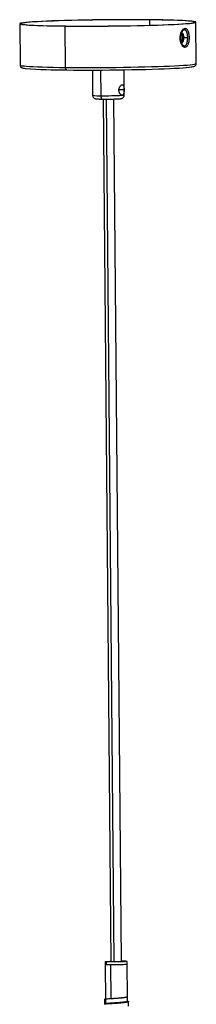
# Model space of a CAD drawing. Header units: millimetres. Extents: x -253 to 107, y -1009 to 8.
# Tile 5 of 5: x -132 to -32, y -551 to 8. Entities that reach past the tile are written whole.
import ezdxf

# ---------------------------------------------------------------- set-up
doc = ezdxf.new("R2010")
doc.units = ezdxf.units.MM

msp = doc.modelspace()

# ---------------------------------------------------------------- linework, layer by layer
at = {"color": 7, "linetype": 'Continuous', "lineweight": 25}
for p, q in [((-132.22, 5.73), (-132.01, -17.75)), ((-32.02, -16.86), (-32.23, 6.62)), ((-106.23, -19.08), (-106.44, 4.41)), ((-40.33, 0.69), (-40.07, 1.22)), ((-40.14, -5.76), (-40.31, -5.38)), ((-39.09, -2.18), (-39.81, -2.17)), ((-38.93, -2.18), (-36.89, -2.14)), ((-90.99, -20.58), (-90.86, -34.88)), ((-72.86, -34.72), (-72.99, -20.42)), ((-84.84, -37.05), (-80.48, -526.56)), ((-74.48, -526.5), (-78.84, -36.99)), ((-83.73, -526.52), (-83.52, -550.35)), ((-82.99, -528.12), (-83, -526.62)), ((-80.33, -547.62), (-80.5, -528.19)), ((-74.49, -526.38), (-74.4, -526.38)), ((-71.05, -547.61), (-71.24, -526.41)), ((-71.84, -546.76), (-71.31, -546.77)), ((-71.31, -546.77), (-71.29, -549.27)), ((-84.14, -547.94), (-84.12, -550.44)), ((-83.52, -550.41), (-83.52, -550.73)), ((-70.41, -551.71), (-70.43, -549.21))]:
    msp.add_line(p, q, dxfattribs=at)
at = {"color": 8, "linetype": 'Continuous', "lineweight": 25}
for p, q in [((-58.37, 4.86), (-58.39, 7.92)), ((-86.35, -20.56), (-86.22, -35.12)), ((-73.01, -31.77), (-75.9, -31.74)), ((-83.13, -37.05), (-78.78, -526.59)), ((-74.4, -526.38), (-74.4, -526.5))]:
    msp.add_line(p, q, dxfattribs=at)
at = {"color": 7, "linetype": 'Continuous', "lineweight": 25, "flags": 128}
for points in [[(-58.01, 7.95), (-61.8, 7.98), (-65.75, 8), (-69.81, 8.01), (-73.96, 8), (-78.17, 7.98), (-82.41, 7.95), (-86.65, 7.91), (-90.86, 7.85), (-95.01, 7.78), (-99.06, 7.7), (-102.99, 7.61), (-106.77, 7.51), (-110.38, 7.39), (-113.78, 7.27), (-116.96, 7.15), (-119.88, 7.01), (-122.54, 6.87), (-124.9, 6.72), (-126.95, 6.57), (-128.69, 6.42), (-130.09, 6.26), (-131.14, 6.11), (-131.84, 5.95), (-132.18, 5.8), (-132.17, 5.65), (-131.79, 5.5), (-131.06, 5.36), (-129.97, 5.22), (-128.55, 5.09), (-126.78, 4.97), (-124.7, 4.86), (-122.31, 4.76), (-119.63, 4.66), (-116.68, 4.58), (-113.49, 4.51), (-110.06, 4.45), (-106.44, 4.41)], [(-58.39, 7.92), (-62.13, 7.95), (-66.01, 7.97), (-70.01, 7.98), (-74.09, 7.97), (-78.24, 7.95), (-82.41, 7.92), (-86.58, 7.88), (-90.72, 7.82), (-94.8, 7.75), (-98.79, 7.67), (-102.66, 7.58), (-106.38, 7.48), (-109.93, 7.37), (-113.28, 7.26), (-116.4, 7.13), (-119.28, 7), (-121.89, 6.86), (-124.22, 6.71), (-126.24, 6.57), (-127.94, 6.41), (-129.32, 6.26), (-130.36, 6.11), (-131.05, 5.96), (-131.39, 5.81), (-131.37, 5.66), (-131, 5.51), (-130.28, 5.37), (-129.21, 5.24), (-127.8, 5.11), (-126.07, 4.99), (-124.02, 4.88), (-121.67, 4.78), (-119.03, 4.69), (-116.13, 4.61), (-112.99, 4.54), (-109.62, 4.48), (-106.05, 4.43)], [(-106.44, 4.41), (-102.64, 4.37), (-98.7, 4.35), (-94.64, 4.34), (-90.49, 4.35), (-86.27, 4.37), (-82.03, 4.4), (-77.79, 4.44), (-73.59, 4.5), (-69.44, 4.57), (-65.39, 4.65), (-61.46, 4.74), (-57.67, 4.85), (-54.07, 4.96), (-50.67, 5.08), (-47.49, 5.21), (-44.57, 5.34), (-41.91, 5.48), (-39.55, 5.63), (-37.49, 5.78), (-35.76, 5.93), (-34.36, 6.09), (-33.31, 6.24), (-32.61, 6.4), (-32.26, 6.55), (-32.28, 6.7), (-32.66, 6.85), (-33.39, 6.99), (-34.47, 7.13), (-35.9, 7.26), (-37.67, 7.38), (-39.75, 7.49), (-42.14, 7.59), (-44.82, 7.69), (-47.77, 7.77), (-50.96, 7.84), (-54.38, 7.9), (-58.01, 7.95)], [(-106.05, 4.43), (-102.32, 4.4), (-98.44, 4.38), (-94.44, 4.37), (-90.35, 4.38), (-86.21, 4.4), (-82.04, 4.43), (-77.87, 4.47), (-73.73, 4.53), (-69.65, 4.6), (-65.66, 4.68), (-61.79, 4.77), (-58.07, 4.87), (-54.52, 4.98), (-51.17, 5.09), (-48.05, 5.22), (-45.17, 5.35), (-42.56, 5.49), (-40.23, 5.64), (-38.21, 5.79), (-36.5, 5.94), (-35.13, 6.09), (-34.09, 6.24), (-33.4, 6.39), (-33.06, 6.54), (-33.08, 6.69), (-33.45, 6.84), (-34.17, 6.98), (-35.24, 7.11), (-36.64, 7.24), (-38.38, 7.36), (-40.43, 7.47), (-42.78, 7.57), (-45.42, 7.66), (-48.32, 7.74), (-51.46, 7.81), (-54.83, 7.87), (-58.39, 7.92)], [(-39.09, -2.18), (-39.19, -1.23), (-39.46, -0.44), (-39.85, 0.07), (-40.32, 0.23), (-40.54, 0.17)], [(-38.93, -2.18), (-39.03, -1.17), (-39.32, -0.34), (-39.74, 0.21), (-40.23, 0.37), (-40.5, 0.29)], [(-40.6, -4.7), (-40.27, -4.77), (-39.81, -4.55), (-39.42, -3.98), (-39.17, -3.15), (-39.09, -2.18)], [(-40.55, -4.84), (-40.18, -4.92), (-39.7, -4.68), (-39.28, -4.08), (-39.01, -3.2), (-38.93, -2.18)], [(-105.49, -20.52), (-105.63, -20.51), (-105.77, -20.43), (-105.9, -20.3), (-106.01, -20.12), (-106.1, -19.9), (-106.17, -19.65), (-106.22, -19.37), (-106.23, -19.08)], [(-105.49, -20.52), (-101.71, -20.56), (-97.77, -20.58), (-93.71, -20.58), (-89.56, -20.58), (-85.36, -20.56), (-81.13, -20.52), (-76.91, -20.48), (-72.72, -20.42), (-68.61, -20.35), (-64.6, -20.26), (-60.72, -20.17), (-57, -20.06), (-53.48, -19.95), (-50.17, -19.83), (-47.1, -19.69), (-44.3, -19.56), (-41.78, -19.41), (-39.57, -19.27), (-37.69, -19.11), (-36.14, -18.96), (-34.94, -18.81), (-34.33, -18.7)], [(-86.22, -35.12), (-86.2, -35.5), (-86.14, -35.88), (-86.05, -36.21), (-85.92, -36.51), (-85.77, -36.75), (-85.6, -36.92), (-85.42, -37.02), (-85.23, -37.04)], [(-83, -526.62), (-83.54, -526.58), (-83.73, -526.52), (-83.56, -526.47), (-83.04, -526.41), (-82.19, -526.36), (-81.07, -526.32), (-80.49, -526.3)], [(-71.97, -526.31), (-71.43, -526.36), (-71.24, -526.41), (-71.41, -526.46), (-71.93, -526.52), (-72.78, -526.57), (-73.9, -526.62), (-75.23, -526.65), (-76.69, -526.68), (-78.2, -526.69), (-79.66, -526.69), (-81, -526.68), (-82.13, -526.66), (-83, -526.62)], [(-80.57, -526.55), (-80.95, -526.52), (-80.91, -526.47), (-80.49, -526.43)], [(-74.4, -526.38), (-74.02, -526.42), (-74.06, -526.46), (-74.51, -526.51), (-75.33, -526.55), (-76.4, -526.58), (-77.6, -526.59), (-78.79, -526.59), (-79.82, -526.58), (-80.57, -526.55)]]:
    msp.add_lwpolyline(points, dxfattribs=at)
at = {"color": 8, "linetype": 'Continuous', "lineweight": 25, "flags": 128}
for points in [[(-132.01, -17.75), (-131.96, -17.83), (-131.58, -17.98), (-130.85, -18.12), (-129.77, -18.26), (-128.34, -18.39), (-126.57, -18.51), (-124.49, -18.62), (-122.1, -18.73), (-119.42, -18.82), (-116.47, -18.9), (-113.28, -18.97), (-109.85, -19.03), (-106.23, -19.08)], [(-106.23, -19.08), (-102.44, -19.11), (-98.49, -19.13), (-94.43, -19.14), (-90.28, -19.14), (-86.07, -19.12), (-81.82, -19.08), (-77.59, -19.04), (-73.38, -18.98), (-69.23, -18.91), (-65.18, -18.83), (-61.25, -18.74), (-57.47, -18.64), (-53.86, -18.53), (-50.46, -18.41), (-47.28, -18.28), (-44.36, -18.14), (-41.7, -18), (-39.34, -17.86), (-37.29, -17.71), (-35.55, -17.55), (-34.15, -17.4), (-33.1, -17.24), (-32.4, -17.09), (-32.05, -16.93), (-32.02, -16.86)]]:
    msp.add_lwpolyline(points, dxfattribs=at)
at = {"color": 7, "linetype": 'Continuous', "lineweight": 25}
for centre, radius, start, end in [((-42.86, -1.95), 3.06, 355.7751, 41.213), ((-39.84, 3.08), 1.38, 322.2301, 1.0716), ((-42.73, -2.55), 2.94, 315.72, 7.4027), ((-38.74, -12.23), 10.05, 91.0555, 91.9683), ((-39.79, -7.69), 1.43, 0.1648, 38.1068), ((-107.27, 248.04), 268.57, 265.357, 270.3795), ((-83.62, 148.95), 184.08, 269.1898, 272.9985), ((-81.4, -514.33), 13.89, 260.3876, 273.7269), ((-83.22, -527.05), 1.09, 242.5974, 282.2336), ((-78.65, -441.27), 86.96, 267.1397, 274.8978), ((-77.97, -457.48), 70.75, 267.9487, 275.4702), ((-74.93, -589.38), 63.14, 87.31, 89.5939)]:
    msp.add_arc(centre, radius, start, end, dxfattribs=at)
at = {"color": 8, "linetype": 'Continuous', "lineweight": 25}
for centre, radius, start, end in [((-87.45, -13.79), 21.36, 260.813, 273.3017), ((-73.8, -32.24), 2.64, 265.9106, 290.7664)]:
    msp.add_arc(centre, radius, start, end, dxfattribs=at)
at = {"color": 7, "linetype": 'Continuous', "lineweight": 25}
for points, knots in [([(-38.36, -7.69), (-38.4, -7.69), (-38.47, -7.69), (-38.57, -7.69), (-38.67, -7.67), (-38.78, -7.65), (-38.93, -7.6), (-39.14, -7.51), (-39.39, -7.34), (-39.64, -7.13), (-39.95, -6.78), (-40.32, -6.23), (-40.69, -5.43), (-40.97, -4.52), (-41.14, -3.52), (-41.21, -2.48), (-41.16, -1.43), (-41, -0.41), (-40.74, 0.54), (-40.39, 1.38), (-40.03, 1.98), (-39.72, 2.37), (-39.48, 2.62), (-39.23, 2.82), (-39, 2.95), (-38.8, 3.04), (-38.63, 3.09), (-38.52, 3.1), (-38.46, 3.11)], [0, 0, 0, 0, 0.012609, 0.02519, 0.037765, 0.050355, 0.062982, 0.09409, 0.125273, 0.156547, 0.187919, 0.250049, 0.312588, 0.374779, 0.437255, 0.499589, 0.562314, 0.624815, 0.687295, 0.749639, 0.812251, 0.843516, 0.874689, 0.906009, 0.937259, 0.958201, 0.979081, 1, 1, 1, 1]), ([(-40.35, 0.69), (-40.53, 0.23), (-40.91, -0.71), (-40.97, -1.85), (-40.99, -2.44)], [0, 0, 0, 0, 0.489013, 1, 1, 1, 1]), ([(-36.89, -2.14), (-36.9, -2.07), (-36.9, -1.93), (-36.9, -1.72), (-36.91, -1.51), (-36.93, -1.3), (-36.95, -1.09), (-36.97, -0.88), (-36.99, -0.67), (-37.03, -0.41), (-37.09, -0.08), (-37.17, 0.28), (-37.26, 0.63), (-37.39, 0.98), (-37.52, 1.28), (-37.66, 1.54), (-37.81, 1.75), (-37.96, 1.92), (-38.12, 2.05), (-38.28, 2.15), (-38.43, 2.2), (-38.59, 2.24), (-38.7, 2.23), (-38.75, 2.23)], [0, 0, 0, 0, 0.029981, 0.060302, 0.090976, 0.122013, 0.153427, 0.185229, 0.217432, 0.25005, 0.309757, 0.374633, 0.429891, 0.499855, 0.578695, 0.624238, 0.690603, 0.749515, 0.802177, 0.853595, 0.903729, 0.952542, 1, 1, 1, 1]), ([(-38.46, 3.11), (-38.43, 3.11), (-38.36, 3.11), (-38.26, 3.1), (-38.16, 3.09), (-38.06, 3.07), (-37.91, 3.02), (-37.73, 2.93), (-37.5, 2.76), (-37.29, 2.55), (-37.03, 2.2), (-36.75, 1.65), (-36.47, 0.85), (-36.27, -0.06), (-36.15, -1.06), (-36.1, -2.1), (-36.13, -3.15), (-36.24, -4.17), (-36.42, -5.12), (-36.68, -5.97), (-36.96, -6.56), (-37.21, -6.95), (-37.42, -7.2), (-37.64, -7.4), (-37.84, -7.54), (-38.03, -7.62), (-38.19, -7.67), (-38.31, -7.68), (-38.36, -7.69)], [0, 0, 0, 0, 0.012609, 0.02519, 0.037765, 0.050355, 0.062982, 0.09409, 0.125273, 0.156547, 0.187919, 0.250049, 0.312588, 0.374779, 0.437255, 0.499589, 0.562314, 0.624815, 0.687295, 0.749639, 0.812251, 0.843516, 0.874689, 0.906009, 0.937259, 0.958201, 0.979081, 1, 1, 1, 1]), ([(-40.99, -2.44), (-40.96, -3.01), (-40.89, -4.11), (-40.51, -4.97), (-40.33, -5.38)], [0, 0, 0, 0, 0.529062, 1, 1, 1, 1]), ([(-38.67, -6.81), (-38.64, -6.81), (-38.57, -6.8), (-38.47, -6.78), (-38.37, -6.74), (-38.28, -6.69), (-38.18, -6.64), (-38.08, -6.56), (-37.99, -6.48), (-37.87, -6.36), (-37.74, -6.18), (-37.6, -5.95), (-37.46, -5.67), (-37.33, -5.34), (-37.22, -4.97), (-37.12, -4.6), (-37.05, -4.23), (-36.99, -3.82), (-36.94, -3.41), (-36.91, -2.98), (-36.89, -2.55), (-36.89, -2.27), (-36.89, -2.14)], [0, 0, 0, 0, 0.0294741, 0.0594802, 0.0900108, 0.121058, 0.1526131, 0.1846669, 0.2172097, 0.250231, 0.3088697, 0.3748651, 0.4208281, 0.500031, 0.5696835, 0.6246915, 0.6897585, 0.7496225, 0.8145324, 0.8778321, 0.9396223, 1, 1, 1, 1]), ([(-132, -17.71), (-132.01, -17.73), (-132.06, -17.97), (-131.87, -18.45), (-131.56, -18.88), (-131.23, -19.12), (-130.92, -19.27), (-130.54, -19.4), (-130.03, -19.52), (-129.49, -19.6), (-129.2, -19.64)], [0, 0, 0, 0, 0.006064, 0.08934, 0.164806, 0.244651, 0.343773, 0.486838, 0.734662, 1, 1, 1, 1]), ([(-34.06, -18.67), (-34.01, -18.66), (-33.61, -18.59), (-33.3, -18.51), (-32.79, -18.26), (-32.45, -17.99), (-32.11, -17.55), (-32.05, -17.11), (-32.03, -16.9)], [0, 0, 0, 0, 0.068223, 0.529044, 0.682013, 0.794873, 0.901655, 1, 1, 1, 1]), ([(-75.92, -31.99), (-75.92, -31.94), (-75.92, -31.84), (-75.91, -31.69), (-75.89, -31.54), (-75.87, -31.35), (-75.82, -31.1), (-75.72, -30.73), (-75.55, -30.29), (-75.29, -29.82), (-74.98, -29.44), (-74.66, -29.14), (-74.34, -28.95), (-74.03, -28.87), (-73.76, -28.9), (-73.54, -29.06), (-73.36, -29.32), (-73.22, -29.67), (-73.12, -30.11), (-73.07, -30.54), (-73.04, -30.9), (-73.02, -31.19), (-73.01, -31.48), (-73.01, -31.67), (-73.01, -31.77)], [0, 0, 0, 0, 0.015687, 0.031342, 0.047009, 0.062732, 0.093874, 0.125199, 0.187721, 0.25034, 0.312618, 0.375236, 0.43747, 0.500006, 0.562508, 0.624877, 0.687534, 0.749912, 0.812427, 0.874951, 0.906217, 0.937311, 0.968677, 1, 1, 1, 1]), ([(-73.99, -34.88), (-74.01, -34.88), (-74.07, -34.89), (-74.16, -34.88), (-74.24, -34.86), (-74.33, -34.83), (-74.42, -34.79), (-74.52, -34.75), (-74.69, -34.65), (-74.94, -34.45), (-75.2, -34.15), (-75.39, -33.87), (-75.52, -33.64), (-75.63, -33.39), (-75.73, -33.13), (-75.81, -32.86), (-75.87, -32.57), (-75.91, -32.28), (-75.91, -32.08), (-75.92, -31.99)], [0, 0, 0, 0, 0.035908, 0.071581, 0.107133, 0.142679, 0.178332, 0.214205, 0.250411, 0.375126, 0.500258, 0.562675, 0.625267, 0.688075, 0.750142, 0.813311, 0.875563, 0.937567, 1, 1, 1, 1]), ([(-73.01, -31.77), (-73.01, -31.82), (-73.01, -31.92), (-73.01, -32.07), (-73.01, -32.22), (-73.02, -32.41), (-73.02, -32.65), (-73.05, -33.03), (-73.09, -33.47), (-73.18, -33.94), (-73.31, -34.33), (-73.46, -34.58), (-73.6, -34.72), (-73.72, -34.81), (-73.85, -34.86), (-73.94, -34.88), (-73.99, -34.88)], [0, 0, 0, 0, 0.031191, 0.062321, 0.093474, 0.124736, 0.187244, 0.250122, 0.375203, 0.499961, 0.625232, 0.749679, 0.812453, 0.875034, 0.937558, 1, 1, 1, 1]), ([(-90.84, -34.86), (-90.84, -34.92), (-90.88, -35.21), (-90.71, -35.69), (-90.39, -36.19), (-90.01, -36.52), (-89.67, -36.71), (-89.39, -36.81), (-89.14, -36.87), (-88.86, -36.91), (-88.44, -36.95), (-87.72, -36.99), (-86.7, -37.02), (-85.82, -37.04), (-85.33, -37.04), (-85.27, -37.04)], [0, 0, 0, 0, 0.017189, 0.092542, 0.152708, 0.204037, 0.248321, 0.286108, 0.325715, 0.390331, 0.506657, 0.662812, 0.828896, 0.977455, 1, 1, 1, 1]), ([(-85.27, -37.04), (-85.04, -37.05), (-84.35, -37.05), (-83.13, -37.05), (-81.62, -37.05), (-80.12, -37.02), (-78.69, -36.99), (-77.4, -36.95), (-76.3, -36.9), (-75.41, -36.85), (-74.86, -36.79), (-74.48, -36.73), (-74.04, -36.58), (-73.62, -36.34), (-73.2, -35.92), (-72.9, -35.35), (-72.89, -34.92), (-72.88, -34.73)], [0, 0, 0, 0, 0.046892, 0.136614, 0.226272, 0.315883, 0.405552, 0.495416, 0.585741, 0.677187, 0.772311, 0.831276, 0.857573, 0.887499, 0.924323, 0.965942, 1, 1, 1, 1]), ([(-71.31, -546.77), (-71.76, -546.84), (-72.68, -547), (-74.8, -547.23), (-77.16, -547.42), (-79.56, -547.57), (-81.69, -547.72), (-83.25, -547.82), (-84.1, -547.88), (-84.05, -547.92), (-84.04, -547.94)], [0, 0, 0, 0, 0.130877, 0.265876, 0.396785, 0.52763, 0.66263, 0.793571, 0.924384, 1, 1, 1, 1]), ([(-71.84, -546.76), (-72.03, -546.8), (-72.25, -546.84), (-72.77, -546.93), (-73.07, -546.97), (-73.72, -547.06), (-74.07, -547.1), (-74.82, -547.18), (-75.21, -547.22), (-76, -547.29), (-76.4, -547.33), (-76.99, -547.38), (-77.19, -547.39), (-77.58, -547.42), (-77.78, -547.43), (-78.38, -547.48), (-78.78, -547.51), (-79.57, -547.57), (-79.96, -547.6), (-80.33, -547.62)], [0, 0, 0, 0, 0.125, 0.125, 0.25, 0.25, 0.375, 0.375, 0.5, 0.5, 0.625, 0.625, 0.6875, 0.6875, 0.75, 0.75, 0.875, 0.875, 1, 1, 1, 1]), ([(-71.29, -549.27), (-71.74, -549.34), (-72.66, -549.5), (-74.77, -549.73), (-77.14, -549.91), (-79.54, -550.07), (-81.66, -550.22), (-83.26, -550.31), (-84.11, -550.39), (-84.24, -550.47), (-83.72, -550.5), (-83.52, -550.51)], [0, 0, 0, 0, 0.113984, 0.231558, 0.34557, 0.459527, 0.577101, 0.691141, 0.805069, 0.922643, 1, 1, 1, 1]), ([(-71.09, -548.94), (-70.89, -548.99), (-70.36, -549.1), (-70.39, -549.32), (-71.13, -549.56), (-72.64, -549.79), (-74.71, -550.02), (-77.08, -550.21), (-79.48, -550.37), (-81.62, -550.51), (-83.19, -550.61), (-84.06, -550.68), (-84.03, -550.72), (-84.01, -550.74)], [0, 0, 0, 0, 0.057493, 0.157768, 0.255126, 0.352201, 0.452477, 0.549857, 0.64691, 0.747185, 0.844589, 0.941619, 1, 1, 1, 1]), ([(-80.32, -550.12), (-80.71, -550.15), (-81.68, -550.23), (-82.83, -550.31), (-83.51, -550.38), (-83.45, -550.42), (-83.43, -550.43)], [0, 0, 0, 0, 0.207203, 0.525586, 0.843947, 1, 1, 1, 1])]:
    msp.add_open_spline(points, degree=3, knots=knots, dxfattribs=at)
at = {"color": 8, "linetype": 'Continuous', "lineweight": 25}
for points, knots in [([(-38.75, 2.23), (-38.89, 2.21), (-39.17, 2.15), (-39.59, 1.84), (-39.91, 1.47), (-40.15, 1.09), (-40.28, 0.89), (-40.34, 0.71), (-40.35, 0.69)], [0, 0, 0, 0, 0.2373057, 0.4904776, 0.7348978, 0.8251551, 0.9806854, 1, 1, 1, 1]), ([(-40.33, -5.38), (-40.31, -5.43), (-40.24, -5.64), (-39.96, -6.04), (-39.57, -6.5), (-39.09, -6.79), (-38.8, -6.8), (-38.67, -6.81)], [0, 0, 0, 0, 0.051388, 0.201193, 0.524831, 0.770115, 1, 1, 1, 1])]:
    msp.add_open_spline(points, degree=3, knots=knots, dxfattribs=at)

doc.saveas('drawing.dxf')
